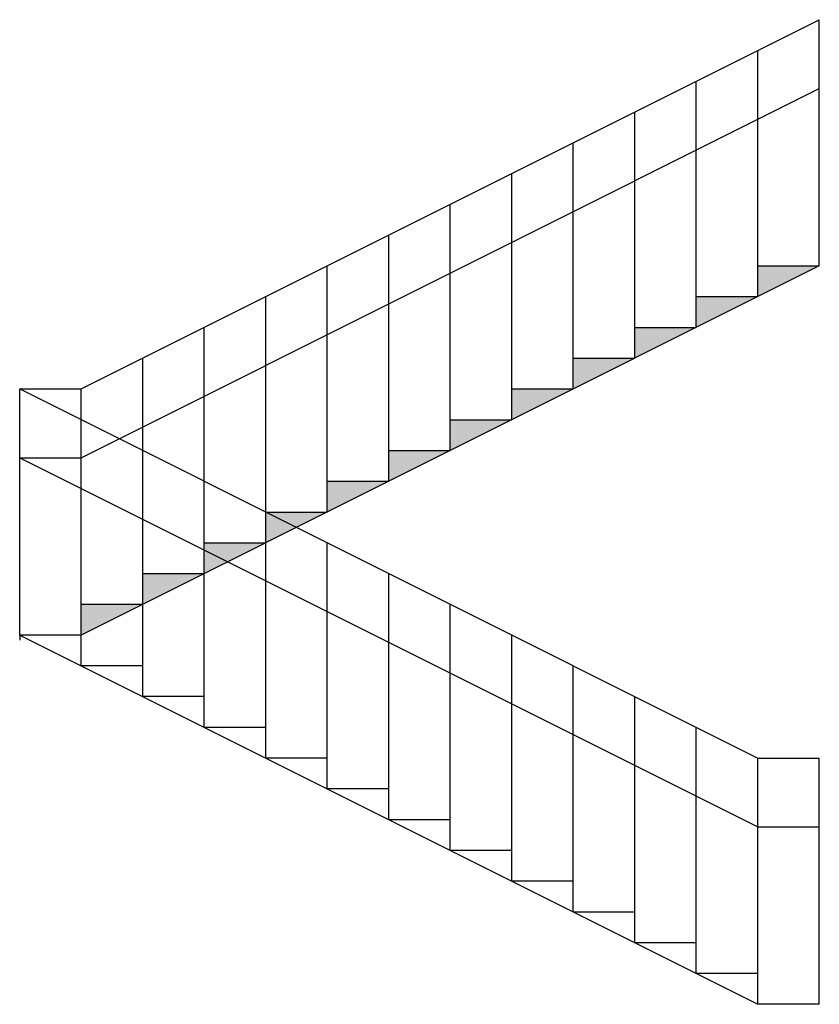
# Model space of a CAD drawing. Extents: x 0 to 3250, y -1500 to 2500.
import ezdxf

# ---------------------------------------------------------------- set-up
doc = ezdxf.new("R2010")
doc.units = 0
doc.header["$MEASUREMENT"] = 0
doc.layers.get('0').update_dxf_attribs({"linetype": 'CONTINUOUS'})
doc.layers.add('墙体', color=7, linetype='CONTINUOUS')

msp = doc.modelspace()

# ---------------------------------------------------------------- hatches: boundary and pattern name
at = {"layer": '墙体'}
h = msp.add_hatch(color=256, dxfattribs=at)
h.paths.add_polyline_path([(500, 125), (250, 125), (250, 0)])
h.paths.add_polyline_path([(750, 250), (500, 250), (500, 125)])
h.paths.add_polyline_path([(1000, 375), (750, 375), (750, 250)])
h.paths.add_polyline_path([(1250, 500), (1000, 500), (1000, 375)])
h.paths.add_polyline_path([(1500, 625), (1250, 625), (1250, 500)])
h.paths.add_polyline_path([(1750, 750), (1500, 750), (1500, 625)])
h.paths.add_polyline_path([(2000, 875), (1750, 875), (1750, 750)])
h.paths.add_polyline_path([(2250, 1000), (2000, 1000), (2000, 875)])
h.paths.add_polyline_path([(2500, 1125), (2250, 1125), (2250, 1000)])
h.paths.add_polyline_path([(2750, 1250), (2500, 1250), (2500, 1125)])
h.paths.add_polyline_path([(3000, 1375), (2750, 1375), (2750, 1250)])
h.paths.add_polyline_path([(3250, 1500), (3000, 1500), (3000, 1375)])

# ---------------------------------------------------------------- linework, layer by layer
for p, q in [((3250, 1500), (3250, 2500)), ((3000, 1500), (3250, 1500)), ((3000, 1375), (3000, 1500)), ((2750, 1250), (2750, 1375)), ((2750, 1375), (3000, 1375)), ((2500, 1250), (2750, 1250)), ((2500, 1125), (2500, 1250)), ((2250, 1125), (2500, 1125)), ((2250, 1000), (2250, 1125)), ((0, 0), (0, 1000)), ((250, 0), (250, 1000)), ((2000, 875), (2000, 1000)), ((2000, 1000), (2250, 1000)), ((1750, 875), (2000, 875)), ((1750, 750), (1750, 875)), ((1500, 750), (1750, 750)), ((1500, 625), (1500, 750)), ((1250, 625), (1500, 625)), ((1250, 500), (1250, 625)), ((1000, 375), (1000, 500)), ((1000, 500), (1250, 500)), ((750, 375), (1000, 375)), ((750, 250), (750, 375)), ((500, 250), (750, 250)), ((500, 125), (500, 250)), ((250, 125), (500, 125)), ((250, 0), (250, 125)), ((250, 0), (0, 0)), ((250, -125), (250, 0)), ((500, -125), (250, -125)), ((500, -250), (500, -125)), ((750, -250), (500, -250)), ((750, -375), (750, -250)), ((1000, -375), (750, -375)), ((1000, -500), (1000, -375)), ((1250, -500), (1000, -500)), ((1250, -625), (1250, -500)), ((3000, -1500), (3000, -500)), ((3250, -1500), (3250, -500)), ((1500, -625), (1250, -625)), ((1500, -750), (1500, -625)), ((1750, -750), (1500, -750)), ((1750, -875), (1750, -750)), ((2000, -875), (1750, -875)), ((2000, -1000), (2000, -875)), ((2250, -1000), (2000, -1000)), ((2250, -1125), (2250, -1000)), ((2500, -1125), (2250, -1125)), ((2500, -1250), (2500, -1125)), ((2750, -1250), (2500, -1250)), ((2750, -1375), (2750, -1250)), ((3000, -1375), (2750, -1375)), ((3000, -1500), (3000, -1375)), ((3250, -1500), (3000, -1500))]:
    msp.add_line(p, q)
for p, q in [((250, 1000), (3250, 2500)), ((3000, 1375), (3000, 2375)), ((2750, 1250), (2750, 2250)), ((250, 720.5), (3250, 2220.5)), ((2500, 1125), (2500, 2125)), ((2250, 1000), (2250, 2000)), ((2000, 875), (2000, 1875)), ((1750, 750), (1750, 1750)), ((1500, 625), (1500, 1625)), ((3250, 1500), (250, 0)), ((1250, 500), (1250, 1500)), ((1000, -500), (1000, 1375)), ((750, -375), (750, 1250)), ((500, -250), (500, 1125)), ((0, 1000), (3000, -500)), ((0, 0), (0, 1000)), ((0, 1000), (250, 1000)), ((250, -125), (250, 1000)), ((0, 720.5), (3000, -779.5)), ((0, 720.5), (250, 720.5)), ((1250, -625), (1250, 375)), ((1500, -750), (1500, 250)), ((1750, -875), (1750, 125)), ((0, 0), (3000, -1500)), ((0, 0), (0, -21)), ((2000, -1000), (2000, 0)), ((2250, -1125), (2250, -125)), ((2500, -1250), (2500, -250)), ((2750, -1375), (2750, -375)), ((3000, -500), (3250, -500)), ((3000, -1500), (3000, -500)), ((3000, -779.5), (3250, -779.5))]:
    msp.add_line(p, q, dxfattribs=at)

doc.saveas('drawing.dxf')
